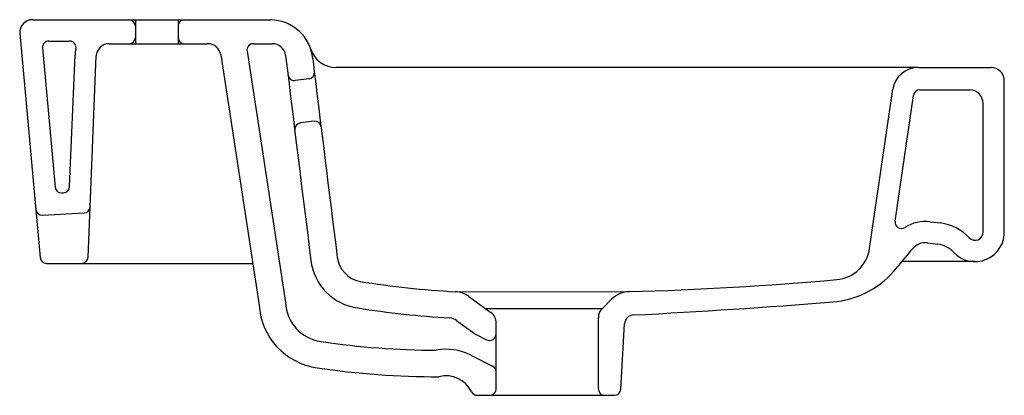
# Model space of a CAD drawing. Header units: millimetres. Extents: x -0.224 to 0.221, y -0.085 to 0.084.
import ezdxf

# ---------------------------------------------------------------- set-up
doc = ezdxf.new("R2010")
doc.units = ezdxf.units.MM
doc.layers.add('BLOCKS', color=3, linetype='Continuous')

msp = doc.modelspace()

# ---------------------------------------------------------------- linework, layer by layer
at = {"layer": 'BLOCKS'}
for p, q in [((-0.2177686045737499, 0.08422675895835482), (-0.1102588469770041, 0.08413155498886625)), ((-0.1712373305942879, 0.08415958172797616), (-0.1712373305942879, 0.0733943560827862)), ((-0.1519948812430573, 0.0841352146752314), (-0.1519948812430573, 0.0733943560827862)), ((-0.2235250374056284, 0.0779324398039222), (-0.2143552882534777, -0.02313950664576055)), ((-0.2132760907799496, 0.0714490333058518), (-0.207577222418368, 0.008634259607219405)), ((-0.2103978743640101, 0.0745961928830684), (-0.2009685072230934, 0.07458425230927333)), ((-0.1831521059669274, 0.0733943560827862), (-0.1386111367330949, 0.0733943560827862)), ((-0.1178257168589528, 0.0733943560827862), (-0.1093512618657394, 0.0733943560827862)), ((-0.2009745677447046, 0.00882154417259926), (-0.1985330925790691, 0.06825347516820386)), ((-0.1926521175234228, -0.02299158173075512), (-0.1889199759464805, 0.06785856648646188)), ((-0.1326803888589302, 0.06830332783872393), (-0.1153558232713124, -0.04473388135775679)), ((-0.1207910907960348, 0.06993987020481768), (-0.1034045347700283, -0.04350180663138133)), ((0.182493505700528, 0.06264682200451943), (-0.080603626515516, 0.06264682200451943)), ((0.182493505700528, 0.06264682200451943), (0.2154513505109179, 0.06264682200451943)), ((-0.09289116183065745, 0.05747172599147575), (-0.0989772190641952, 0.05672179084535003)), ((0.2214513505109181, -0.01184863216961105), (0.2214513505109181, 0.05664682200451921)), ((0.160583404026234, -0.01917052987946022), (0.1710687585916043, 0.05276659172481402)), ((0.1721129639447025, -0.006775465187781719), (0.1803953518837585, 0.05004771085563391)), ((0.1832551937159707, 0.05251776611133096), (0.2058377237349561, 0.05248916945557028)), ((0.2118301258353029, -0.01184863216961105), (0.2118301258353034, 0.04648917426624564)), ((-0.09053323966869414, 0.03837789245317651), (-0.09663699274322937, 0.03762248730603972)), ((-0.2045491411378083, 0.006012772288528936), (-0.2037049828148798, 0.006057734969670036)), ((-0.2132935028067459, -0.004087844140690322), (-0.1944511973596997, -0.003084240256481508)), ((0.1879438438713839, -0.007046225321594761), (0.192557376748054, -0.007615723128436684)), ((0.1867651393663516, -0.01659497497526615), (0.1913786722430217, -0.01716447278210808)), ((-0.2113675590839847, -0.02586844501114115), (-0.1956495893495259, -0.02586844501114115)), ((-0.1956495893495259, -0.02586844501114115), (-0.118247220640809, -0.02586844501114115)), ((0.2082111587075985, -0.02508882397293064), (0.1752802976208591, -0.02508882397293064)), ((-0.02657576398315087, -0.03867043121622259), (0.05184208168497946, -0.03862000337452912)), ((-0.02053168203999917, -0.04085894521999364), (-0.01057763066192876, -0.04810920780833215)), ((0.04396213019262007, -0.04201924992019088), (0.03965823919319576, -0.04634605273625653)), ((0.03965823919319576, -0.04634605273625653), (-0.01299830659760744, -0.04634605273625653)), ((-0.02606289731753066, -0.05167589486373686), (-0.01805036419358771, -0.05751200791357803)), ((-0.008203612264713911, -0.0825864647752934), (-0.008203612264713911, -0.05277538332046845)), ((0.03797826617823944, -0.0825864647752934), (0.03797826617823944, -0.05041714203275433)), ((0.04817354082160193, -0.08274782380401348), (0.04982879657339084, -0.05318514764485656)), ((-0.01719112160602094, -0.05803368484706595), (-0.01254025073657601, -0.0603482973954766)), ((-0.01971012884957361, -0.0673041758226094), (-0.009855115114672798, -0.07226322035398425)), ((-0.01680070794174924, -0.08547283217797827), (-0.01108997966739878, -0.08547283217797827)), ((-0.01108997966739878, -0.08547283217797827), (0.04086463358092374, -0.08547283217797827)), ((0.04086463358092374, -0.08547283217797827), (0.04529168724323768, -0.08547283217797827))]:
    msp.add_line(p, q, dxfattribs=at)
for centre, radius, start, end in [((-0.2177759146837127, 0.07845402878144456), 0.005772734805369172, 89.92744538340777, 185.18396576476), ((-0.1741236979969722, 0.0812768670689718), 0.002886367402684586, 0, 89.92744538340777), ((-0.1491085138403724, 0.08124518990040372), 0.002886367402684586, 89.92744538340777, 180), ((-0.1102832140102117, 0.06488912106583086), 0.01924244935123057, 4.793618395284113, 89.92744538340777), ((-0.1741236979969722, 0.07628072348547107), 0.002886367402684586, 270, 0), ((-0.1491085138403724, 0.07628072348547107), 0.002886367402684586, 180, 270), ((-0.2104015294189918, 0.07170982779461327), 0.002886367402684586, 89.92744538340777, 185.18396576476), ((-0.2009721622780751, 0.07169788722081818), 0.002886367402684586, 347.1154952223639, 89.92744538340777), ((-0.1831521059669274, 0.06762162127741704), 0.005772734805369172, 90, 177.6476010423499), ((-0.1386111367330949, 0.06739435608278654), 0.006000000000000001, 8.71359090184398, 90), ((-0.1178257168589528, 0.07039435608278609), 0.003, 90, 188.713590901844), ((-0.1093512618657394, 0.06739435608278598), 0.006000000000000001, 6.957725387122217, 90), ((-0.1831521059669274, 0.06762162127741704), 0.01539395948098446, 167.1154952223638, 177.6476010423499), ((29.84753368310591, 3.723202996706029), 30.17313008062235, 186.9577253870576, 187.1350051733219), ((-0.080603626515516, 0.07464682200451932), 0.012, 198.1992144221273, 270), ((29.84753368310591, 3.723202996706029), 30.16113008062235, 186.963615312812, 187.1350051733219), ((0.182493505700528, 0.0511013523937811), 0.01154546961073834, 90, 171.7071254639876), ((0.2154513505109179, 0.05664682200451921), 0.006, 0, 90), ((-0.0993441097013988, 0.05969927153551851), 0.003, 186.9745335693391, 277.0246806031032), ((-0.09324415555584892, 0.06033642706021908), 0.002886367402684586, 277.0246806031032, 7.016133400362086), ((0.1832515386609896, 0.04963140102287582), 0.002886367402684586, 89.92744538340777, 171.7071254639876), ((0.2058301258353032, 0.04648917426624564), 0.006, 0, 89.92744538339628), ((-0.09626852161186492, 0.03464520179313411), 0.003, 97.05509511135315, 187.0224706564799), ((-0.09017872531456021, 0.03551337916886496), 0.002886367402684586, 7.063642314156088, 97.05509511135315), ((-0.2047026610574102, 0.008895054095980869), 0.002886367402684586, 185.18396576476, 273.0488828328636), ((-0.2038585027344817, 0.00894001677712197), 0.002886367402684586, 273.0488828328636, 357.6476010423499), ((-0.2134470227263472, -0.00120556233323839), 0.002886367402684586, 185.18396576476, 273.0488828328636), ((-0.1946047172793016, -0.000201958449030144), 0.002886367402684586, 273.0488828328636, 357.6476010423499), ((0.1749691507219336, -0.007191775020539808), 0.002886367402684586, 171.7071254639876, 302.4903052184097), ((0.1858221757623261, -0.02423397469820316), 0.01731820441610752, 82.96296632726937, 122.4903052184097), ((0.1899642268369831, -0.0286229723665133), 0.02116669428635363, 42.59221726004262, 82.96296632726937), ((0.2082111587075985, -0.01184863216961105), 0.01324019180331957, 222.5922172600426, 3.842892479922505), ((0.2082111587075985, -0.01184863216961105), 0.003618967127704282, 222.5922172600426, 3.842892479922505), ((0.1858221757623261, -0.02423397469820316), 0.00769697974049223, 82.96296632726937, 142.447077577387), ((0.1899642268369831, -0.0286229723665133), 0.01154546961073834, 42.59221726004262, 82.96296632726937), ((0.1442873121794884, -0.01679525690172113), 0.01646828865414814, 275.0916683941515, 351.7071254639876), ((0.03630215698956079, 0.09071635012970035), 0.1809026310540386, 318.3152159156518, 322.447077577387), ((-0.2113675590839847, -0.02286844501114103), 0.003, 185.18396576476, 270), ((-0.1956495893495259, -0.02286844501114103), 0.003, 270, 357.6476010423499), ((-0.06734641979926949, -0.02145391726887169), 0.02478838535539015, 187.1350051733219, 262.1296855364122), ((-0.06734641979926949, -0.02145391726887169), 0.01278838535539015, 187.1350051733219, 259.2678061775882), ((0.1406122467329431, -0.002170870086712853), 0.04122933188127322, 274.6292432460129, 318.3152159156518), ((-0.003387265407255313, 0.3789089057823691), 0.4182226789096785, 260.8729021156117, 266.82158610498), ((0.01193663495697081, 1.468604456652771), 1.507752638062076, 271.5166152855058, 275.0916683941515), ((-0.02732911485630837, -0.05019129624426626), 0.01154546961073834, 53.93141476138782, 86.25874777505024), ((0.05214765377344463, -0.05016142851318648), 0.01154546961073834, 91.51661528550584, 135.1521021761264), ((-0.0848592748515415, -0.04277095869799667), 0.0185596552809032, 182.2567947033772, 262.0462703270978), ((-0.09569502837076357, 2.916218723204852), 2.969170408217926, 272.8870354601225, 274.6292432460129), ((-0.0848592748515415, -0.04277095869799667), 0.03055965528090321, 183.6827857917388, 262.0462703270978), ((-0.003387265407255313, 0.3789089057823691), 0.4302226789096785, 260.9930145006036, 266.5556093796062), ((-0.01397634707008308, -0.05277538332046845), 0.005772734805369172, 0, 53.93141476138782), ((0.04375100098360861, -0.05041714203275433), 0.005772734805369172, 135.1521021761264, 180), ((-0.0295954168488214, -0.05652577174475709), 0.006000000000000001, 53.93141476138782, 86.55560937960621), ((0.05406683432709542, -0.05342244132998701), 0.004244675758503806, 92.88703546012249, 176.7952750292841), ((-0.01451784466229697, -0.05266213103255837), 0.006000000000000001, 233.9314147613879, 243.5417129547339), ((-0.01120361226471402, -0.0576625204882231), 0.003, 243.5417129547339, 0), ((-0.03395167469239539, 0.2979603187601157), 0.3630716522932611, 261.5467785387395, 269.7788805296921), ((-0.03077063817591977, -0.08928451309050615), 0.02460630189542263, 63.28845193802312, 100.7323556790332), ((-0.03395167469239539, 0.2979603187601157), 0.3750716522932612, 261.5467785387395, 269.9854915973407), ((-0.01120361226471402, -0.07494306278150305), 0.003, 0, 63.28845193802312), ((-0.03077063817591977, -0.08928451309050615), 0.01260630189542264, 25.61593971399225, 105.0624062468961), ((-0.01680070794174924, -0.0825864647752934), 0.002886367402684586, 205.6159397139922, 270), ((-0.01108997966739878, -0.0825864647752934), 0.002886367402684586, 270, 0), ((0.04086463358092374, -0.0825864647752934), 0.002886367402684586, 180, 270), ((0.04529168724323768, -0.0825864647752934), 0.002886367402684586, 270, 356.795275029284)]:
    msp.add_arc(centre, radius, start, end, dxfattribs=at)

doc.saveas('drawing.dxf')
